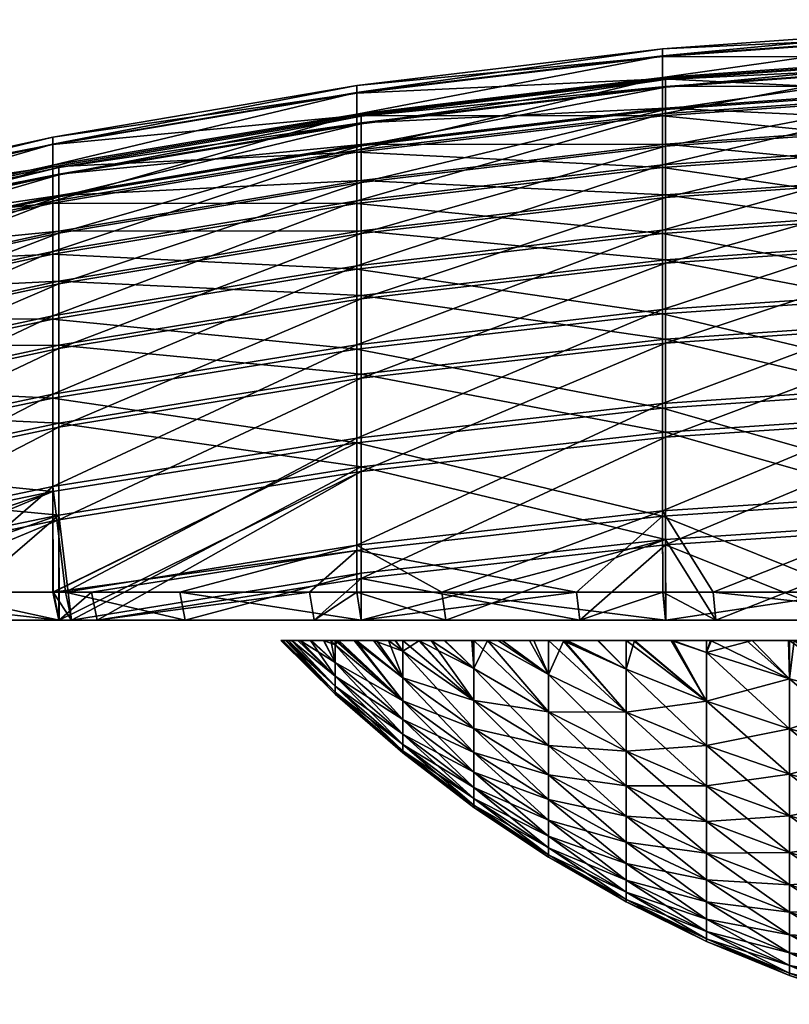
# Model space of a CAD drawing. Header units: inches. Extents: x 8 to 607, y 14 to 565.
# Tile 2 of 10: x 165 to 253, y 20 to 132. Entities that reach past the tile are written whole.
import ezdxf

# ---------------------------------------------------------------- set-up
doc = ezdxf.new("R2010")
doc.units = ezdxf.units.IN
doc.header["$MEASUREMENT"] = 0
doc.layers.get('0').update_dxf_attribs({"true_color": 0x068706})

msp = doc.modelspace()

# ---------------------------------------------------------------- meshes
at = {"color": 134, "true_color": 0x1bb194}
mesh = msp.add_polyface(dxfattribs=at)
corners = [(305.91, 128.58, 307.21), (305.93, 128.58, 307.24), (273.37, 127.77, 307.24), (307.76, 128.58, 304.69), (307.47, 128.58, 304.67), (273.37, 126.98, 272.58), (307.17, 128.58, 304.69), (305.8, 128.58, 306.93), (306.89, 128.58, 304.77), (306.62, 128.58, 304.89), (306.37, 128.58, 305.06), (306.15, 128.58, 305.26), (305.98, 128.58, 305.5), (305.84, 128.58, 305.77), (305.76, 128.58, 306.05), (305.72, 128.58, 306.34), (305.73, 128.58, 306.64), (308.17, 127.79, 272.55), (308.17, 128.58, 304.82), (308.05, 128.58, 304.77), (306.06, 128.58, 307.46), (306.26, 128.58, 307.68), (273.37, 126.9, 341.89), (306.49, 128.58, 307.87), (306.75, 128.58, 308.01), (308.17, 127.71, 341.93), (308.17, 125.17, 376.53), (273.37, 124.36, 376.45), (238.64, 124.42, 341.76), (238.64, 125.29, 307.23), (308.17, 125.32, 237.93), (305.72, 132.08, 306.34), (305.73, 132.08, 306.64), (273.2, 131.27, 307.24), (305.93, 132.08, 307.24), (305.91, 132.08, 307.21), (305.8, 132.08, 306.93), (273.2, 130.47, 272.42), (308.18, 131.28, 272.38), (308.18, 131.2, 342.1), (307.03, 132.08, 308.11), (273.2, 130.39, 342.06), (306.75, 132.08, 308.01), (306.49, 132.08, 307.87), (306.26, 132.08, 307.68), (306.06, 132.08, 307.46), (273.2, 127.84, 376.79), (308.18, 124.43, 411.49), (308.18, 128.65, 376.87), (273.2, 128, 237.68), (308.18, 128.81, 237.6)]
mesh.append_faces([[corners[k] for k in face] for face in [(0, 1, 2, 0), (3, 4, 5, 3), (5, 4, 6, 5), (0, 2, 7, 0), (2, 6, 8, 2), (8, 9, 2, 8), (2, 9, 10, 2), (2, 10, 11, 2), (11, 12, 2, 11), (2, 12, 13, 2), (2, 13, 14, 2), (14, 15, 2, 14), (2, 15, 16, 2), (2, 16, 7, 2), (17, 18, 5, 17), (5, 18, 19, 5), (5, 19, 3, 5), (20, 21, 22, 20), (20, 22, 1, 20), (21, 23, 22, 21), (22, 23, 24, 22), (22, 24, 25, 22), (25, 26, 27, 25), (25, 27, 22, 25), (1, 22, 2, 1), (2, 22, 28, 2), (2, 28, 29, 2), (6, 2, 5, 6), (5, 2, 29, 5), (30, 17, 5, 30), (14, 31, 15, 14), (15, 31, 32, 15), (15, 32, 16, 15), (33, 34, 35, 33), (36, 32, 37, 36), (37, 32, 31, 37), (37, 31, 38, 37), (39, 40, 41, 39), (41, 40, 42, 41), (42, 43, 41, 42), (41, 43, 44, 41), (41, 44, 45, 41), (33, 41, 45, 33), (33, 45, 34, 33), (37, 33, 35, 37), (37, 35, 36, 37), (46, 47, 48, 46), (41, 46, 48, 41), (41, 48, 39, 41), (49, 37, 38, 49), (49, 38, 50, 49)]], dxfattribs={"vtx3": -1, "color": 134})
mesh = msp.add_polyface(dxfattribs=at)
corners = [(238.64, 111.88, 444.55), (238.64, 104.42, 478.27), (204.08, 100.38, 477.28), (204.08, 107.8, 443.75), (238.64, 117.71, 410.5), (204.08, 113.59, 409.9), (273.37, 114.63, 169.42), (238.64, 117.94, 203.95), (238.64, 112.19, 169.89), (204.08, 113.83, 204.54), (204.08, 108.11, 170.68), (273.37, 107.22, 135.56), (238.64, 104.81, 136.15), (238.64, 121.89, 376.21), (204.08, 117.75, 375.81), (238.64, 124.42, 341.76), (204.08, 120.27, 341.56), (238.64, 125.29, 307.23), (204.08, 121.13, 307.23), (238.64, 124.5, 272.7), (204.08, 120.35, 272.9), (238.64, 122.05, 238.25), (204.08, 117.91, 238.64), (203.58, 124.6, 307.23), (238.31, 127.9, 341.94), (238.31, 128.77, 307.24), (273.2, 130.39, 342.06), (273.2, 131.27, 307.24), (238.31, 127.98, 272.54), (273.2, 130.47, 272.42), (238.31, 107.8, 479.11), (273.2, 101.08, 513.31), (273.2, 110.23, 479.71), (203.58, 111.2, 444.41), (238.31, 115.3, 445.22), (273.2, 117.75, 445.7), (203.58, 117.02, 410.4), (238.31, 121.15, 411.01), (273.2, 123.62, 411.37), (203.58, 111.51, 170.02), (238.31, 121.39, 203.45), (238.31, 115.61, 169.23), (273.2, 123.86, 203.1), (273.2, 118.06, 168.75), (203.58, 104.14, 136.31), (238.31, 108.19, 135.32), (273.2, 110.62, 134.73), (203.58, 121.2, 376.15), (238.31, 125.36, 376.55), (273.2, 127.84, 376.79), (203.58, 123.73, 341.73), (203.58, 121.36, 238.31), (238.31, 125.52, 237.92), (273.2, 128, 237.68), (203.58, 117.26, 204.05)]
mesh.append_faces([[corners[k] for k in face] for face in [(0, 1, 2, 0), (0, 2, 3, 0), (4, 0, 3, 4), (4, 3, 5, 4), (6, 7, 8, 6), (8, 7, 9, 8), (8, 9, 10, 8), (11, 8, 12, 11), (12, 8, 10, 12), (13, 4, 5, 13), (13, 5, 14, 13), (15, 13, 14, 15), (15, 14, 16, 15), (17, 15, 16, 17), (17, 16, 18, 17), (19, 17, 18, 19), (19, 18, 20, 19), (21, 19, 20, 21), (21, 20, 22, 21), (7, 21, 22, 7), (7, 22, 9, 7), (23, 24, 25, 23), (25, 24, 26, 25), (25, 26, 27, 25), (28, 25, 27, 28), (28, 27, 29, 28), (30, 31, 32, 30), (33, 30, 34, 33), (34, 30, 32, 34), (34, 32, 35, 34), (36, 34, 37, 36), (37, 34, 35, 37), (37, 35, 38, 37), (39, 40, 41, 39), (41, 40, 42, 41), (41, 42, 43, 41), (44, 41, 45, 44), (45, 41, 43, 45), (45, 43, 46, 45), (47, 37, 48, 47), (48, 37, 38, 48), (48, 38, 49, 48), (50, 48, 24, 50), (24, 48, 49, 24), (24, 49, 26, 24), (51, 28, 52, 51), (52, 28, 29, 52), (52, 29, 53, 52), (54, 52, 40, 54), (40, 52, 53, 40), (40, 53, 42, 40)]], dxfattribs={"vtx3": -1, "color": 134})
mesh = msp.add_polyface(dxfattribs=at)
corners = [(204.08, 100.38, 477.28), (169.75, 85.79, 508.75), (169.75, 94.73, 475.89), (204.08, 91.83, 103.97), (204.08, 100.77, 137.13), (169.75, 95.12, 138.51), (204.08, 107.8, 443.75), (169.75, 102.09, 442.63), (204.08, 113.59, 409.9), (169.75, 107.83, 409.05), (204.08, 108.11, 170.68), (204.08, 113.83, 204.54), (169.75, 108.07, 205.37), (169.75, 102.4, 171.79), (204.08, 117.75, 375.81), (169.75, 111.96, 375.24), (204.08, 120.27, 341.56), (169.75, 114.46, 341.27), (204.08, 121.13, 307.23), (169.75, 115.31, 307.22), (204.08, 120.35, 272.9), (169.75, 114.53, 273.17), (204.08, 117.91, 238.64), (169.75, 112.11, 239.19), (169.09, 118.75, 307.23), (203.58, 123.73, 341.73), (203.58, 124.6, 307.23), (238.31, 127.9, 341.94), (169.09, 117.96, 273.01), (203.58, 123.81, 272.73), (238.31, 128.77, 307.24), (238.31, 127.98, 272.54), (169.09, 98.07, 476.71), (203.58, 94.68, 511.41), (203.58, 103.75, 478.11), (238.31, 98.69, 512.6), (203.58, 95.15, 102.99), (203.58, 104.14, 136.31), (238.31, 108.19, 135.32), (238.31, 99.15, 101.81), (169.09, 105.46, 443.29), (203.58, 111.2, 444.41), (238.31, 107.8, 479.11), (169.09, 111.23, 409.55), (203.58, 117.02, 410.4), (238.31, 115.3, 445.22), (169.09, 105.77, 171.13), (203.58, 117.26, 204.05), (203.58, 111.51, 170.02), (238.31, 121.39, 203.45), (169.09, 98.45, 137.7), (238.31, 115.61, 169.23), (169.09, 115.38, 375.58), (203.58, 121.2, 376.15), (238.31, 121.15, 411.01), (169.09, 117.89, 341.44), (238.31, 125.36, 376.55), (169.09, 115.54, 238.87), (203.58, 121.36, 238.31), (169.09, 111.47, 204.88), (238.31, 125.52, 237.92)]
mesh.append_faces([[corners[k] for k in face] for face in [(0, 1, 2, 0), (3, 4, 5, 3), (6, 0, 2, 6), (6, 2, 7, 6), (8, 6, 7, 8), (8, 7, 9, 8), (10, 11, 12, 10), (10, 12, 13, 10), (4, 10, 13, 4), (4, 13, 5, 4), (14, 8, 9, 14), (14, 9, 15, 14), (16, 14, 15, 16), (16, 15, 17, 16), (18, 16, 17, 18), (18, 17, 19, 18), (20, 18, 19, 20), (20, 19, 21, 20), (22, 20, 21, 22), (22, 21, 23, 22), (11, 22, 23, 11), (11, 23, 12, 11), (24, 25, 26, 24), (26, 25, 27, 26), (28, 26, 29, 28), (29, 26, 30, 29), (29, 30, 31, 29), (32, 33, 34, 32), (34, 33, 35, 34), (36, 37, 38, 36), (36, 38, 39, 36), (40, 32, 34, 40), (40, 34, 41, 40), (41, 34, 42, 41), (43, 40, 41, 43), (43, 41, 44, 43), (44, 41, 45, 44), (46, 47, 48, 46), (48, 47, 49, 48), (50, 48, 37, 50), (37, 48, 51, 37), (52, 43, 44, 52), (52, 44, 53, 52), (53, 44, 54, 53), (55, 52, 53, 55), (55, 53, 25, 55), (25, 53, 56, 25), (57, 29, 58, 57), (58, 29, 31, 58), (59, 58, 47, 59), (47, 58, 60, 47)]], dxfattribs={"vtx3": -1, "color": 134})
mesh = msp.add_polyface(dxfattribs=at)
corners = [(308.17, 107.62, 479.06), (308.17, 98.5, 512.54), (273.37, 97.73, 512.31), (273.37, 106.83, 478.87), (238.64, 95.35, 511.6), (238.64, 104.42, 478.27), (308.17, 98.97, 101.86), (308.17, 108.01, 135.36), (273.37, 107.22, 135.56), (273.37, 98.2, 102.09), (238.64, 104.81, 136.15), (308.17, 115.11, 445.18), (273.37, 114.32, 445.03), (238.64, 111.88, 444.55), (308.17, 120.96, 410.98), (273.37, 120.17, 410.86), (238.64, 117.71, 410.5), (308.17, 115.42, 169.26), (308.17, 121.2, 203.48), (273.37, 120.4, 203.59), (273.37, 114.63, 169.42), (238.64, 117.94, 203.95), (238.64, 112.19, 169.89), (308.17, 125.17, 376.53), (273.37, 124.36, 376.45), (238.64, 121.89, 376.21), (273.37, 126.9, 341.89), (238.64, 124.42, 341.76), (273.37, 126.98, 272.58), (238.64, 125.29, 307.23), (238.64, 124.5, 272.7), (308.17, 125.32, 237.93), (273.37, 124.52, 238.01), (238.64, 122.05, 238.25), (273.2, 101.08, 513.31), (308.18, 91.09, 546.71), (308.18, 101.86, 513.54), (273.2, 110.23, 479.71), (308.18, 111.01, 479.9), (273.2, 101.55, 101.1), (273.2, 110.62, 134.73), (308.18, 111.41, 134.53), (308.18, 102.32, 100.87), (273.2, 117.75, 445.7), (308.18, 118.54, 445.85), (273.2, 123.62, 411.37), (308.18, 124.43, 411.49), (273.2, 118.06, 168.75), (273.2, 123.86, 203.1), (308.18, 124.66, 202.98), (308.18, 118.86, 168.6), (273.2, 127.84, 376.79), (273.2, 128, 237.68), (308.18, 128.81, 237.6)]
mesh.append_faces([[corners[k] for k in face] for face in [(0, 1, 2, 0), (0, 2, 3, 0), (3, 2, 4, 3), (3, 4, 5, 3), (6, 7, 8, 6), (6, 8, 9, 6), (9, 8, 10, 9), (11, 0, 3, 11), (11, 3, 12, 11), (12, 3, 5, 12), (12, 5, 13, 12), (14, 11, 12, 14), (14, 12, 15, 14), (15, 12, 13, 15), (15, 13, 16, 15), (17, 18, 19, 17), (17, 19, 20, 17), (20, 19, 21, 20), (7, 17, 20, 7), (7, 20, 8, 7), (8, 20, 22, 8), (23, 14, 15, 23), (23, 15, 24, 23), (24, 15, 16, 24), (24, 16, 25, 24), (26, 24, 25, 26), (26, 25, 27, 26), (28, 29, 30, 28), (31, 28, 32, 31), (32, 28, 30, 32), (32, 30, 33, 32), (18, 31, 32, 18), (18, 32, 19, 18), (19, 32, 33, 19), (19, 33, 21, 19), (34, 35, 36, 34), (37, 34, 36, 37), (37, 36, 38, 37), (39, 40, 41, 39), (39, 41, 42, 39), (43, 37, 38, 43), (43, 38, 44, 43), (45, 43, 44, 45), (45, 44, 46, 45), (47, 48, 49, 47), (47, 49, 50, 47), (40, 47, 50, 40), (40, 50, 41, 40), (51, 45, 46, 51), (48, 52, 53, 48), (48, 53, 49, 48)]], dxfattribs={"vtx3": -1, "color": 134})
mesh = msp.add_polyface(dxfattribs=at)
corners = [(169.75, 94.73, 475.89), (135.75, 78.63, 506.62), (135.75, 87.48, 474.1), (169.75, 86.25, 105.62), (169.75, 95.12, 138.51), (135.75, 87.86, 140.28), (169.75, 102.09, 442.63), (135.75, 94.76, 441.19), (169.75, 107.83, 409.05), (135.75, 100.44, 407.97), (169.75, 102.4, 171.79), (169.75, 108.07, 205.37), (135.75, 100.67, 206.44), (135.75, 95.06, 173.21), (169.75, 111.96, 375.24), (135.75, 104.53, 374.52), (169.75, 114.46, 341.27), (135.75, 106.99, 340.91), (169.75, 115.31, 307.22), (135.75, 107.84, 307.21), (169.75, 114.53, 273.17), (135.75, 107.07, 273.52), (169.75, 112.11, 239.19), (135.75, 104.68, 239.9), (134.92, 111.24, 307.22), (134.92, 110.39, 341.07), (169.09, 117.89, 341.44), (169.09, 118.75, 307.23), (203.58, 123.73, 341.73), (134.92, 110.47, 273.36), (169.09, 117.96, 273.01), (203.58, 124.6, 307.23), (134.92, 90.78, 474.91), (169.09, 89.08, 509.73), (169.09, 98.07, 476.71), (203.58, 94.68, 511.41), (169.09, 89.54, 104.65), (169.09, 98.45, 137.7), (203.58, 104.14, 136.31), (134.92, 98.09, 441.85), (169.09, 105.46, 443.29), (134.92, 103.81, 408.46), (169.09, 111.23, 409.55), (134.92, 98.4, 172.56), (134.92, 104.04, 205.95), (169.09, 111.47, 204.88), (169.09, 105.77, 171.13), (203.58, 117.26, 204.05), (134.92, 91.16, 139.48), (203.58, 111.51, 170.02), (134.92, 107.91, 374.85), (169.09, 115.38, 375.58), (134.92, 108.06, 239.58), (169.09, 115.54, 238.87), (203.58, 123.81, 272.73), (203.58, 121.36, 238.31)]
mesh.append_faces([[corners[k] for k in face] for face in [(0, 1, 2, 0), (3, 4, 5, 3), (6, 0, 2, 6), (6, 2, 7, 6), (8, 6, 7, 8), (8, 7, 9, 8), (10, 11, 12, 10), (10, 12, 13, 10), (4, 10, 13, 4), (4, 13, 5, 4), (14, 8, 9, 14), (14, 9, 15, 14), (16, 14, 15, 16), (16, 15, 17, 16), (18, 16, 17, 18), (18, 17, 19, 18), (20, 18, 19, 20), (20, 19, 21, 20), (22, 20, 21, 22), (22, 21, 23, 22), (11, 22, 23, 11), (11, 23, 12, 11), (24, 25, 26, 24), (24, 26, 27, 24), (27, 26, 28, 27), (29, 24, 27, 29), (29, 27, 30, 29), (30, 27, 31, 30), (32, 33, 34, 32), (34, 33, 35, 34), (36, 37, 38, 36), (39, 32, 34, 39), (39, 34, 40, 39), (41, 39, 40, 41), (41, 40, 42, 41), (43, 44, 45, 43), (43, 45, 46, 43), (46, 45, 47, 46), (48, 43, 46, 48), (48, 46, 37, 48), (37, 46, 49, 37), (50, 41, 42, 50), (50, 42, 51, 50), (25, 50, 51, 25), (25, 51, 26, 25), (52, 29, 30, 52), (52, 30, 53, 52), (53, 30, 54, 53), (44, 52, 53, 44), (44, 53, 45, 44), (45, 53, 55, 45)]], dxfattribs={"vtx3": -1, "color": 134})
mesh = msp.add_polyface(dxfattribs=at)
corners = [(244.36, 63.9, 14.61), (273.37, 75.37, 36.66), (238.64, 73.06, 37.59), (238.65, 63.9, 16.17), (204.1, 63.9, 26.73), (213.7, 63.9, 22.97), (238.64, 72.45, 576.76), (228.92, 63.9, 594.45), (204.08, 68.6, 575.2), (259.98, 63.9, 601.17), (238.66, 63.9, 596.56), (238.64, 84.68, 544.46), (204.08, 80.76, 543.08), (238.64, 85.22, 69.92), (204.08, 81.3, 71.29), (204.08, 69.21, 39.14), (238.64, 95.35, 511.6), (204.08, 91.36, 510.42), (273.37, 87.57, 69.1), (238.64, 95.81, 102.8), (204.08, 91.83, 103.97), (238.64, 104.42, 478.27), (204.08, 100.38, 477.28), (273.37, 98.2, 102.09), (238.64, 104.81, 136.15), (204.08, 100.77, 137.13), (204.08, 108.11, 170.68), (228.54, 67.08, 595.85), (204.09, 63.9, 586.24), (238.32, 67.08, 597.96), (259.75, 67.08, 602.6), (244.05, 67.08, 13.2), (273.37, 63.9, 9.94), (238.32, 67.08, 14.76), (213.25, 67.08, 21.6), (238.31, 75.68, 578.07), (273.2, 77.99, 579.01), (238.31, 76.3, 36.28), (203.58, 72.42, 37.85), (238.31, 87.97, 545.61), (273.2, 90.33, 546.44), (238.31, 88.51, 68.77), (273.2, 90.87, 67.95), (273.2, 78.61, 35.35), (203.58, 94.68, 511.41), (238.31, 98.69, 512.6), (273.2, 101.08, 513.31), (238.31, 99.15, 101.81), (273.2, 101.55, 101.1), (203.58, 103.75, 478.11), (238.31, 107.8, 479.11), (238.31, 108.19, 135.32), (273.2, 110.62, 134.73)]
mesh.append_faces([[corners[k] for k in face] for face in [(0, 1, 2, 0), (0, 2, 3, 0), (2, 4, 5, 2), (2, 5, 3, 2), (6, 7, 8, 6), (6, 9, 10, 6), (6, 10, 7, 6), (11, 6, 8, 11), (11, 8, 12, 11), (1, 13, 2, 1), (2, 13, 14, 2), (2, 14, 15, 2), (16, 11, 12, 16), (16, 12, 17, 16), (18, 19, 13, 18), (13, 19, 20, 13), (13, 20, 14, 13), (21, 16, 17, 21), (21, 17, 22, 21), (23, 24, 19, 23), (19, 24, 25, 19), (19, 25, 20, 19), (24, 26, 25, 24), (27, 28, 7, 27), (27, 7, 29, 27), (29, 7, 10, 29), (29, 10, 30, 29), (30, 10, 9, 30), (31, 32, 0, 31), (31, 0, 33, 31), (33, 0, 3, 33), (33, 3, 34, 33), (35, 30, 36, 35), (35, 27, 29, 35), (35, 29, 30, 35), (37, 34, 38, 37), (37, 31, 33, 37), (37, 33, 34, 37), (39, 35, 36, 39), (39, 36, 40, 39), (37, 41, 42, 37), (37, 42, 43, 37), (44, 39, 45, 44), (45, 39, 40, 45), (45, 40, 46, 45), (41, 47, 48, 41), (41, 48, 42, 41), (49, 45, 50, 49), (50, 45, 46, 50), (47, 51, 52, 47), (47, 52, 48, 47)]], dxfattribs={"vtx3": -1, "color": 134})
mesh = msp.add_polyface(dxfattribs=at)
corners = [(198.75, 63.9, 584.47), (174.12, 63.9, 573.29), (204.08, 68.6, 575.2), (184.1, 63.9, 34.55), (204.1, 63.9, 26.73), (204.08, 69.21, 39.14), (238.64, 73.06, 37.59), (169.75, 75.8, 73.2), (171.18, 63.9, 41.26), (204.08, 81.3, 71.29), (204.08, 80.76, 543.08), (169.81, 63.9, 571.34), (169.75, 75.27, 541.15), (228.92, 63.9, 594.45), (204.09, 63.9, 586.24), (204.08, 91.36, 510.42), (169.75, 85.79, 508.75), (204.08, 91.83, 103.97), (169.75, 86.25, 105.62), (204.08, 100.38, 477.28), (169.75, 95.12, 138.51), (173.47, 67.08, 574.59), (198.22, 67.08, 585.82), (203.59, 67.08, 587.59), (228.54, 67.08, 595.85), (213.25, 67.08, 21.6), (238.65, 63.9, 16.17), (213.7, 63.9, 22.97), (203.6, 67.08, 25.37), (183.5, 67.08, 33.23), (170.52, 67.08, 39.98), (203.58, 72.42, 37.85), (169.14, 67.08, 572.62), (203.58, 71.81, 576.5), (238.31, 75.68, 578.07), (169.09, 78.51, 542.29), (169.09, 67.08, 572.59), (203.58, 84.03, 544.23), (238.31, 87.97, 545.61), (169.09, 79.05, 72.07), (203.58, 84.57, 70.15), (238.31, 88.51, 68.77), (238.31, 76.3, 36.28), (169.09, 89.08, 509.73), (203.58, 94.68, 511.41), (203.58, 95.15, 102.99), (238.31, 99.15, 101.81), (169.09, 89.54, 104.65), (203.58, 104.14, 136.31)]
mesh.append_faces([[corners[k] for k in face] for face in [(0, 1, 2, 0), (3, 4, 5, 3), (5, 4, 6, 5), (7, 8, 9, 7), (10, 11, 12, 10), (2, 13, 14, 2), (2, 14, 0, 2), (10, 2, 1, 10), (10, 1, 11, 10), (5, 9, 8, 5), (5, 8, 3, 5), (15, 10, 12, 15), (15, 12, 16, 15), (9, 17, 18, 9), (9, 18, 7, 9), (19, 15, 16, 19), (17, 20, 18, 17), (21, 1, 22, 21), (22, 1, 0, 22), (22, 0, 23, 22), (23, 0, 14, 23), (23, 14, 24, 23), (25, 26, 27, 25), (25, 27, 28, 25), (28, 27, 4, 28), (28, 4, 29, 28), (29, 4, 3, 29), (29, 3, 30, 29), (29, 30, 31, 29), (32, 21, 33, 32), (33, 24, 34, 33), (21, 22, 33, 21), (33, 22, 23, 33), (33, 23, 24, 33), (35, 36, 37, 35), (37, 36, 32, 37), (31, 25, 28, 31), (31, 28, 29, 31), (32, 33, 37, 32), (37, 33, 34, 37), (37, 34, 38, 37), (30, 39, 40, 30), (30, 40, 31, 30), (31, 40, 41, 31), (31, 41, 42, 31), (43, 37, 44, 43), (44, 37, 38, 44), (39, 45, 40, 39), (40, 45, 46, 40), (40, 46, 41, 40), (47, 48, 45, 47)]], dxfattribs={"vtx3": -1, "color": 134})
mesh = msp.add_polyface(dxfattribs=at)
corners = [(273.37, 63.9, 9.94), (275.73, 63.9, 9.56), (273.37, 75.37, 36.66), (307.47, 63.9, 7.87), (308.17, 76.12, 36.35), (244.36, 63.9, 14.61), (273.37, 74.75, 577.7), (259.98, 63.9, 601.17), (238.64, 72.45, 576.76), (308.17, 75.5, 578), (291.58, 63.9, 604.55), (273.38, 63.9, 602.6), (308.17, 63.9, 604.55), (308.17, 87.79, 545.55), (273.37, 87.03, 545.28), (238.64, 84.68, 544.46), (308.17, 88.33, 68.83), (273.37, 87.57, 69.1), (238.64, 85.22, 69.92), (308.17, 98.5, 512.54), (273.37, 97.73, 512.31), (238.64, 95.35, 511.6), (308.17, 98.97, 101.86), (273.37, 98.2, 102.09), (238.64, 95.81, 102.8), (259.75, 67.08, 602.6), (273.21, 67.08, 604.04), (291.5, 67.08, 605.99), (308.18, 67.08, 605.99), (307.47, 67.08, 6.42), (308.17, 63.9, 7.9), (275.58, 67.08, 8.12), (273.21, 67.08, 8.5), (244.05, 67.08, 13.2), (273.2, 78.61, 35.35), (308.18, 79.36, 35.04), (273.2, 77.99, 579.01), (308.18, 78.74, 579.32), (238.31, 76.3, 36.28), (273.2, 90.33, 546.44), (308.18, 91.09, 546.71), (273.2, 90.87, 67.95), (308.18, 91.64, 67.68), (273.2, 101.08, 513.31), (273.2, 101.55, 101.1), (308.18, 102.32, 100.87)]
mesh.append_faces([[corners[k] for k in face] for face in [(0, 1, 2, 0), (2, 1, 3, 2), (2, 3, 4, 2), (0, 2, 5, 0), (6, 7, 8, 6), (9, 10, 6, 9), (6, 10, 11, 6), (6, 11, 7, 6), (9, 12, 10, 9), (13, 9, 6, 13), (13, 6, 14, 13), (14, 6, 8, 14), (14, 8, 15, 14), (4, 16, 17, 4), (4, 17, 2, 4), (2, 17, 18, 2), (19, 13, 14, 19), (19, 14, 20, 19), (20, 14, 15, 20), (20, 15, 21, 20), (16, 22, 23, 16), (16, 23, 17, 16), (17, 23, 24, 17), (25, 7, 26, 25), (26, 7, 11, 26), (26, 11, 27, 26), (27, 11, 10, 27), (27, 10, 28, 27), (28, 10, 12, 28), (29, 30, 3, 29), (29, 3, 31, 29), (31, 3, 1, 31), (31, 1, 32, 31), (32, 1, 0, 32), (32, 0, 33, 32), (31, 34, 29, 31), (29, 34, 35, 29), (36, 27, 37, 36), (37, 27, 28, 37), (36, 25, 26, 36), (36, 26, 27, 36), (31, 32, 34, 31), (34, 32, 33, 34), (34, 33, 38, 34), (39, 36, 37, 39), (39, 37, 40, 39), (34, 41, 42, 34), (34, 42, 35, 34), (43, 39, 40, 43), (41, 44, 45, 41), (41, 45, 42, 41)]], dxfattribs={"vtx3": -1, "color": 134})
mesh = msp.add_polyface(dxfattribs=at)
corners = [(169.75, 75.8, 73.2), (169.78, 63.9, 41.99), (171.18, 63.9, 41.26), (135.75, 68.75, 75.66), (129.42, 63.9, 66.77), (135.77, 63.9, 62.56), (155.9, 63.9, 49.2), (169.75, 75.27, 541.15), (142.43, 63.9, 555.2), (135.75, 68.22, 538.67), (135.77, 63.9, 550.25), (118.14, 63.9, 537.16), (169.81, 63.9, 571.34), (169.75, 63.9, 571.31), (169.75, 85.79, 508.75), (135.75, 78.63, 506.62), (169.75, 86.25, 105.62), (135.75, 79.08, 107.74), (169.75, 94.73, 475.89), (135.75, 87.86, 140.28), (141.63, 67.08, 556.41), (169.09, 67.08, 572.59), (169.14, 67.08, 572.62), (173.47, 67.08, 574.59), (174.12, 63.9, 573.29), (170.52, 67.08, 39.98), (184.1, 63.9, 34.55), (169.11, 67.08, 40.71), (155.17, 67.08, 47.95), (134.93, 67.08, 61.38), (128.56, 67.08, 65.6), (134.93, 67.08, 551.44), (134.92, 71.43, 539.8), (169.09, 78.51, 542.29), (134.92, 71.96, 74.54), (169.09, 79.05, 72.07), (134.92, 81.89, 507.59), (169.09, 89.08, 509.73), (203.58, 84.03, 544.23), (134.92, 82.34, 106.78), (169.09, 89.54, 104.65), (203.58, 95.15, 102.99), (134.92, 90.78, 474.91), (134.92, 91.16, 139.48), (169.09, 98.45, 137.7)]
mesh.append_faces([[corners[k] for k in face] for face in [(0, 1, 2, 0), (3, 4, 5, 3), (3, 5, 0, 3), (0, 5, 6, 0), (0, 6, 1, 0), (7, 8, 9, 7), (9, 8, 10, 9), (9, 10, 11, 9), (7, 12, 13, 7), (7, 13, 8, 7), (14, 7, 9, 14), (14, 9, 15, 14), (15, 9, 11, 15), (0, 16, 17, 0), (0, 17, 3, 0), (18, 14, 15, 18), (16, 19, 17, 16), (20, 13, 21, 20), (21, 13, 12, 21), (21, 12, 22, 21), (22, 12, 23, 22), (23, 12, 24, 23), (25, 26, 2, 25), (25, 2, 27, 25), (27, 2, 1, 27), (27, 1, 28, 27), (28, 1, 6, 28), (28, 6, 29, 28), (29, 6, 5, 29), (29, 5, 30, 29), (31, 11, 10, 31), (31, 10, 20, 31), (20, 10, 8, 20), (20, 8, 13, 20), (32, 31, 33, 32), (33, 31, 20, 33), (33, 20, 21, 33), (30, 34, 29, 30), (29, 34, 28, 29), (28, 34, 35, 28), (28, 35, 27, 28), (27, 35, 25, 27), (36, 32, 33, 36), (36, 33, 37, 36), (37, 33, 38, 37), (34, 39, 40, 34), (34, 40, 35, 34), (35, 40, 41, 35), (42, 36, 37, 42), (39, 43, 44, 39), (39, 44, 40, 39)]], dxfattribs={"vtx3": -1, "color": 134})
at = {"color": 134, "true_color": 0x1c95b1}
mesh = msp.add_polyface(dxfattribs=at)
corners = [(201.14, 61.58, 269.71), (201.14, 61.1, 271.1), (200.63, 61.58, 271.25), (201.14, 55.72, 313.59), (195.19, 61.58, 313.22), (195.15, 61.58, 312.75), (201.14, 56.4, 320.74), (195.83, 61.58, 320.09), (195.59, 61.58, 318.24), (201.14, 57.52, 327.83), (196.91, 61.58, 327.06), (196.21, 61.58, 323.09), (199.83, 61.58, 339.14), (198.46, 61.58, 334.2), (201.14, 59.09, 334.84), (198.36, 61.58, 333.85), (197.16, 61.58, 328.5), (201.14, 61.1, 341.73), (201.56, 61.58, 344.37), (201.14, 61.58, 343.08), (200.64, 61.58, 341.59), (203.45, 61.58, 349.27), (208.8, 57.32, 350.96), (203.55, 61.58, 349.52), (208.8, 54.74, 269.03), (201.14, 59.09, 278), (198.46, 61.58, 278.63), (199.79, 61.58, 273.83), (196.9, 61.58, 285.77), (197.13, 61.58, 284.48), (201.14, 57.52, 285), (198.33, 61.58, 279.12), (201.14, 56.4, 292.09), (195.84, 61.58, 292.75), (196.19, 61.58, 289.88), (201.14, 55.72, 299.24), (195.2, 61.58, 299.61), (195.51, 61.58, 295.35), (194.97, 61.58, 307.25), (194.97, 61.58, 306.42), (201.14, 55.49, 306.42), (195.11, 61.58, 300.86), (208.8, 52.61, 336.51), (208.8, 50.95, 329.09), (208.8, 49.75, 321.58), (208.8, 49.04, 314.02), (208.8, 48.8, 306.42), (208.8, 49.04, 298.82)]
mesh.append_faces([[corners[k] for k in face] for face in [(0, 1, 2, 0), (3, 4, 5, 3), (6, 7, 8, 6), (9, 10, 11, 9), (12, 13, 14, 12), (14, 13, 15, 14), (14, 15, 16, 14), (17, 18, 19, 17), (17, 19, 20, 17), (21, 22, 23, 21), (1, 0, 24, 1), (25, 26, 27, 25), (28, 29, 30, 28), (30, 29, 31, 30), (32, 33, 34, 32), (35, 36, 37, 35), (38, 39, 40, 38), (40, 39, 41, 40), (42, 17, 14, 42), (14, 17, 20, 14), (14, 20, 12, 14), (43, 14, 9, 43), (9, 14, 16, 9), (9, 16, 10, 9), (44, 9, 6, 44), (6, 9, 11, 6), (6, 11, 7, 6), (45, 6, 3, 45), (3, 6, 8, 3), (3, 8, 4, 3), (46, 3, 40, 46), (40, 3, 5, 40), (40, 5, 38, 40), (47, 40, 35, 47), (35, 40, 41, 35), (35, 41, 36, 35), (32, 35, 37, 32), (32, 37, 33, 32), (30, 32, 34, 30), (30, 34, 28, 30), (25, 30, 31, 25), (25, 31, 26, 25), (24, 25, 1, 24), (1, 25, 27, 1), (1, 27, 2, 1)]], dxfattribs={"vtx3": -1, "color": 134})
mesh = msp.add_polyface(dxfattribs=at)
corners = [(208, 61.58, 358.98), (207.19, 61.58, 357.36), (208.8, 60.35, 357.93), (208.8, 54.74, 343.81), (201.56, 61.58, 344.37), (201.14, 61.1, 341.73), (203.55, 61.58, 349.52), (208.8, 57.32, 350.96), (205.81, 61.58, 354.6), (210.69, 61.58, 363.77), (208.8, 61.58, 360.4), (210.61, 61.58, 249.19), (216.88, 54.76, 252.27), (208.8, 61.58, 252.43), (208.8, 60.35, 254.91), (207.94, 61.58, 253.98), (207.19, 61.58, 255.48), (208.8, 57.32, 261.88), (203.46, 61.58, 263.57), (205.49, 61.58, 258.91), (208.8, 54.74, 269.03), (201.14, 61.58, 269.71), (201.31, 61.58, 269.18), (203.28, 61.58, 263.98), (216.88, 51.58, 353.24), (216.88, 48.86, 345.72), (203.45, 61.58, 349.27), (216.88, 51.58, 259.6), (208.8, 52.61, 336.51), (208.8, 50.95, 329.09), (201.14, 59.09, 334.84), (208.8, 49.75, 321.58), (201.14, 57.52, 327.83), (208.8, 49.04, 314.02), (201.14, 56.4, 320.74), (208.8, 48.8, 306.42), (201.14, 55.72, 313.59), (208.8, 49.04, 298.82), (201.14, 55.49, 306.42), (208.8, 49.75, 291.25), (201.14, 55.72, 299.24), (201.14, 56.4, 292.09), (208.8, 50.95, 283.74), (201.14, 57.52, 285), (208.8, 52.61, 276.33), (201.14, 59.09, 278), (200.63, 61.58, 271.25), (243.3, 61.58, 398.8), (200.64, 61.58, 341.59), (199.83, 61.58, 339.14), (198.46, 61.58, 334.2), (196.19, 61.58, 289.88), (195.84, 61.58, 292.75), (198.46, 61.58, 278.63), (198.33, 61.58, 279.12), (194.97, 61.58, 307.25), (195.15, 61.58, 312.75), (201.14, 61.58, 343.08), (195.2, 61.58, 299.61), (195.11, 61.58, 300.86), (195.59, 61.58, 318.24), (195.83, 61.58, 320.09), (196.91, 61.58, 327.06), (197.16, 61.58, 328.5)]
mesh.append_faces([[corners[k] for k in face] for face in [(0, 1, 2, 0), (3, 4, 5, 3), (6, 7, 8, 6), (2, 9, 10, 2), (2, 10, 0, 2), (11, 12, 13, 11), (13, 12, 14, 13), (13, 14, 15, 13), (15, 14, 16, 15), (17, 18, 19, 17), (20, 21, 22, 20), (20, 22, 23, 20), (24, 2, 7, 24), (7, 2, 1, 7), (7, 1, 8, 7), (25, 7, 3, 25), (3, 7, 26, 3), (3, 26, 4, 3), (27, 20, 17, 27), (17, 20, 23, 17), (17, 23, 18, 17), (14, 17, 19, 14), (14, 19, 16, 14), (28, 3, 5, 28), (29, 28, 30, 29), (31, 29, 32, 31), (33, 31, 34, 33), (35, 33, 36, 35), (37, 35, 38, 37), (39, 37, 40, 39), (39, 40, 41, 39), (42, 39, 41, 42), (42, 41, 43, 42), (44, 42, 43, 44), (44, 43, 45, 44), (20, 44, 45, 20), (21, 46, 47, 21), (48, 47, 49, 48), (49, 47, 50, 49), (51, 52, 47, 51), (53, 54, 47, 53), (55, 56, 47, 55), (48, 57, 47, 48), (58, 59, 47, 58), (60, 61, 47, 60), (62, 63, 47, 62)]], dxfattribs={"vtx3": -1, "color": 134})
mesh = msp.add_polyface(dxfattribs=at)
corners = [(220.09, 61.58, 377.28), (218.44, 61.58, 375.14), (225.35, 57.72, 377.59), (213.6, 61.58, 368.42), (212.05, 61.58, 365.94), (216.88, 58.4, 367.68), (216.73, 61.58, 372.92), (223.68, 61.58, 381.49), (212.05, 61.58, 246.89), (213.52, 61.58, 244.54), (216.88, 58.4, 245.15), (216.65, 61.58, 240.03), (216.88, 61.58, 239.72), (216.88, 61.58, 373.12), (225.35, 57.72, 235.25), (218.43, 61.58, 237.7), (219.62, 61.58, 236.14), (216.88, 54.76, 360.57), (210.69, 61.58, 363.77), (216.88, 54.76, 252.27), (210.61, 61.58, 249.19), (243.3, 61.58, 398.8), (200.63, 61.58, 271.25), (199.79, 61.58, 273.83), (198.46, 61.58, 278.63), (208.8, 61.58, 252.43), (207.94, 61.58, 253.98), (207.19, 61.58, 255.48), (196.9, 61.58, 285.77), (196.19, 61.58, 289.88), (195.84, 61.58, 292.75), (195.51, 61.58, 295.35), (195.2, 61.58, 299.61), (198.33, 61.58, 279.12), (197.13, 61.58, 284.48), (203.46, 61.58, 263.57), (203.28, 61.58, 263.98), (201.31, 61.58, 269.18), (201.14, 61.58, 269.71), (195.15, 61.58, 312.75), (195.19, 61.58, 313.22), (195.59, 61.58, 318.24), (201.14, 61.58, 343.08), (201.56, 61.58, 344.37), (195.11, 61.58, 300.86), (194.97, 61.58, 306.42), (194.97, 61.58, 307.25), (195.83, 61.58, 320.09), (196.21, 61.58, 323.09), (196.91, 61.58, 327.06), (203.45, 61.58, 349.27), (203.55, 61.58, 349.52), (197.16, 61.58, 328.5), (198.36, 61.58, 333.85), (198.46, 61.58, 334.2), (225.35, 61.58, 383.26), (208.8, 61.58, 360.4), (227.08, 61.58, 385.1), (227.49, 61.58, 385.54)]
mesh.append_faces([[corners[k] for k in face] for face in [(0, 1, 2, 0), (3, 4, 5, 3), (3, 5, 6, 3), (0, 2, 7, 0), (8, 9, 10, 8), (10, 9, 11, 10), (10, 11, 12, 10), (5, 1, 13, 5), (5, 13, 6, 5), (14, 15, 16, 14), (17, 4, 18, 17), (10, 19, 20, 10), (10, 20, 8, 10), (21, 22, 23, 21), (21, 23, 24, 21), (20, 25, 21, 20), (26, 27, 21, 26), (21, 28, 29, 21), (21, 30, 31, 21), (21, 31, 32, 21), (21, 33, 34, 21), (21, 34, 28, 21), (35, 36, 21, 35), (21, 36, 37, 21), (21, 37, 38, 21), (21, 39, 40, 21), (21, 40, 41, 21), (21, 42, 43, 21), (11, 9, 21, 11), (21, 44, 45, 21), (21, 45, 46, 21), (21, 47, 48, 21), (21, 48, 49, 21), (50, 51, 21, 50), (21, 52, 53, 21), (21, 53, 54, 21), (4, 1, 0, 4), (1, 4, 13, 1), (13, 4, 3, 13), (13, 3, 6, 13), (0, 7, 4, 0), (4, 7, 55, 4), (4, 55, 18, 4), (18, 55, 56, 18), (56, 55, 57, 56), (56, 57, 58, 56)]], dxfattribs={"vtx3": -1, "color": 134})
mesh = msp.add_polyface(dxfattribs=at)
corners = [(234.16, 58.32, 387.47), (231.01, 61.58, 388.94), (227.49, 61.58, 385.54), (227.08, 61.58, 385.1), (227.06, 61.58, 227.74), (230.9, 61.58, 223.99), (234.16, 58.32, 225.36), (226.96, 61.58, 227.84), (234.16, 53.44, 232.52), (225.35, 61.58, 229.57), (225.35, 57.72, 235.25), (223.2, 61.58, 231.88), (219.62, 61.58, 236.14), (234.16, 53.44, 380.31), (225.35, 57.72, 377.59), (225.35, 61.58, 383.26), (223.68, 61.58, 381.49), (234.16, 49.01, 372.86), (225.35, 53.46, 370.41), (218.44, 61.58, 375.14), (234.16, 49.01, 239.97), (225.35, 53.46, 242.43), (218.43, 61.58, 237.7), (234.16, 45.07, 365.14), (225.35, 49.66, 362.98), (216.88, 58.4, 367.68), (234.16, 45.07, 247.69), (225.35, 49.66, 249.86), (216.88, 54.76, 252.27), (225.35, 46.33, 355.32), (216.88, 54.76, 360.57), (225.35, 46.33, 257.51), (216.88, 51.58, 259.6), (243.3, 61.58, 398.8), (208.8, 61.58, 252.43), (207.94, 61.58, 253.98), (207.19, 61.58, 255.48), (205.49, 61.58, 258.91), (203.46, 61.58, 263.57), (216.88, 61.58, 239.72), (216.65, 61.58, 240.03), (201.56, 61.58, 344.37), (203.45, 61.58, 349.27), (239.46, 61.58, 396.03), (207.19, 61.58, 357.36), (208, 61.58, 358.98), (208.8, 61.58, 360.4), (213.52, 61.58, 244.54), (212.05, 61.58, 246.89), (210.61, 61.58, 249.19), (203.55, 61.58, 349.52), (205.81, 61.58, 354.6), (234.17, 61.58, 391.73), (235.13, 61.58, 392.57), (239.41, 61.58, 396)]
mesh.append_faces([[corners[k] for k in face] for face in [(0, 1, 2, 0), (0, 2, 3, 0), (4, 5, 6, 4), (7, 8, 9, 7), (9, 8, 10, 9), (9, 10, 11, 9), (11, 10, 12, 11), (13, 0, 3, 13), (13, 3, 14, 13), (14, 3, 15, 14), (14, 15, 16, 14), (6, 8, 7, 6), (6, 7, 4, 6), (17, 13, 14, 17), (17, 14, 18, 17), (18, 14, 19, 18), (8, 20, 21, 8), (8, 21, 10, 8), (10, 21, 22, 10), (23, 18, 24, 23), (24, 18, 25, 24), (20, 26, 27, 20), (20, 27, 21, 20), (21, 27, 28, 21), (29, 24, 30, 29), (27, 31, 32, 27), (33, 34, 35, 33), (33, 36, 37, 33), (33, 37, 38, 33), (22, 39, 33, 22), (33, 39, 40, 33), (33, 41, 42, 33), (43, 44, 45, 43), (43, 45, 46, 43), (33, 47, 48, 33), (33, 48, 49, 33), (33, 50, 51, 33), (33, 51, 44, 33), (9, 11, 33, 9), (33, 11, 12, 33), (33, 12, 22, 33), (1, 52, 46, 1), (1, 46, 2, 1), (52, 53, 46, 52), (46, 53, 54, 46), (46, 54, 43, 46)]], dxfattribs={"vtx3": -1, "color": 134})
mesh = msp.add_polyface(dxfattribs=at)
corners = [(243.86, 61.58, 399.21), (243.3, 61.58, 398.8), (243.29, 60.2, 397.18), (239.46, 61.58, 396.03), (234.17, 61.58, 391.73), (231.01, 61.58, 388.94), (234.16, 58.32, 387.47), (235.13, 61.58, 392.57), (243.29, 54.7, 390.12), (239.41, 61.58, 396), (248.48, 61.58, 402.21), (252.7, 57.21, 399.66), (239.46, 61.58, 216.8), (243.3, 61.58, 214.03), (243.29, 60.2, 215.66), (243.74, 61.58, 213.71), (252.7, 57.21, 213.17), (247.84, 61.58, 211.02), (234.16, 58.32, 225.36), (230.9, 61.58, 223.99), (234.17, 61.58, 221.11), (243.29, 54.7, 222.72), (235.01, 61.58, 220.36), (239.29, 61.58, 216.93), (252.7, 51.56, 392.41), (252.7, 46.38, 384.81), (243.29, 49.65, 382.73), (234.16, 53.44, 380.31), (252.7, 51.56, 220.43), (243.29, 49.65, 230.11), (234.16, 53.44, 232.52), (243.29, 45.08, 375.03), (243.29, 45.08, 237.8), (234.16, 49.01, 239.97), (252.7, 61.58, 208.15), (227.06, 61.58, 227.74), (226.96, 61.58, 227.84), (225.35, 61.58, 229.57), (207.19, 61.58, 357.36), (252.62, 61.58, 208.19)]
mesh.append_faces([[corners[k] for k in face] for face in [(0, 1, 2, 0), (2, 1, 3, 2), (4, 5, 6, 4), (4, 6, 7, 4), (7, 6, 8, 7), (7, 8, 9, 7), (0, 2, 10, 0), (10, 2, 11, 10), (12, 13, 14, 12), (14, 13, 15, 14), (14, 15, 16, 14), (16, 15, 17, 16), (18, 19, 20, 18), (18, 20, 21, 18), (21, 20, 22, 21), (21, 22, 23, 21), (24, 2, 8, 24), (8, 2, 3, 8), (8, 3, 9, 8), (16, 21, 14, 16), (14, 21, 23, 14), (14, 23, 12, 14), (25, 8, 26, 25), (26, 8, 6, 26), (26, 6, 27, 26), (28, 29, 21, 28), (21, 29, 30, 21), (21, 30, 18, 21), (31, 26, 27, 31), (29, 32, 33, 29), (29, 33, 30, 29), (10, 34, 0, 10), (17, 15, 1, 17), (15, 13, 1, 15), (1, 13, 12, 1), (1, 12, 23, 1), (23, 22, 1, 23), (1, 22, 20, 1), (1, 20, 19, 1), (19, 35, 1, 19), (1, 35, 36, 1), (1, 36, 37, 1), (1, 38, 3, 1), (0, 34, 1, 0), (1, 34, 39, 1), (1, 39, 17, 1)]], dxfattribs={"vtx3": -1, "color": 134})
mesh = msp.add_polyface(dxfattribs=at)
corners = [(216.88, 54.76, 360.57), (210.69, 61.58, 363.77), (208.8, 60.35, 357.93), (216.88, 58.4, 245.15), (216.88, 61.58, 239.72), (225.35, 53.46, 242.43), (218.43, 61.58, 237.7), (225.35, 53.46, 370.41), (218.44, 61.58, 375.14), (216.88, 58.4, 367.68), (225.35, 49.66, 362.98), (212.05, 61.58, 365.94), (216.88, 54.76, 252.27), (225.35, 46.33, 355.32), (216.88, 51.58, 353.24), (225.35, 43.5, 347.47), (216.88, 48.86, 345.72), (208.8, 57.32, 350.96), (225.35, 46.33, 257.51), (216.88, 48.86, 267.11), (216.88, 51.58, 259.6), (208.8, 54.74, 269.03), (225.35, 49.66, 249.86), (208.8, 57.32, 261.88), (208.8, 60.35, 254.91), (225.35, 41.16, 339.46), (216.88, 46.62, 338.05), (208.8, 54.74, 343.81), (208.8, 52.61, 336.51), (225.35, 39.34, 331.31), (216.88, 44.88, 330.25), (208.8, 50.95, 329.09), (225.35, 38.03, 323.07), (216.88, 43.62, 322.36), (208.8, 49.75, 321.58), (225.35, 37.24, 314.76), (216.88, 42.87, 314.4), (208.8, 49.04, 314.02), (225.35, 36.97, 306.42), (216.88, 42.62, 306.42), (208.8, 48.8, 306.42), (225.35, 37.24, 298.08), (216.88, 42.87, 298.43), (208.8, 49.04, 298.82), (225.35, 38.03, 289.77), (216.88, 43.62, 290.47), (208.8, 49.75, 291.25), (225.35, 39.34, 281.52), (216.88, 44.88, 282.58), (208.8, 50.95, 283.74), (225.35, 41.16, 273.38), (216.88, 46.62, 274.78), (208.8, 52.61, 276.33), (225.35, 43.5, 265.36)]
mesh.append_faces([[corners[k] for k in face] for face in [(0, 1, 2, 0), (3, 4, 5, 3), (5, 4, 6, 5), (7, 8, 9, 7), (10, 9, 0, 10), (0, 9, 11, 0), (5, 12, 3, 5), (13, 0, 14, 13), (14, 0, 2, 14), (15, 14, 16, 15), (16, 14, 17, 16), (18, 19, 20, 18), (20, 19, 21, 20), (22, 20, 12, 22), (12, 20, 23, 12), (12, 23, 24, 12), (25, 16, 26, 25), (26, 16, 27, 26), (26, 27, 28, 26), (29, 26, 30, 29), (30, 26, 28, 30), (30, 28, 31, 30), (32, 30, 33, 32), (33, 30, 31, 33), (33, 31, 34, 33), (35, 33, 36, 35), (36, 33, 34, 36), (36, 34, 37, 36), (38, 36, 39, 38), (39, 36, 37, 39), (39, 37, 40, 39), (41, 39, 42, 41), (42, 39, 40, 42), (42, 40, 43, 42), (44, 42, 45, 44), (45, 42, 43, 45), (45, 43, 46, 45), (47, 45, 48, 47), (48, 45, 46, 48), (48, 46, 49, 48), (50, 48, 51, 50), (51, 48, 49, 51), (51, 49, 52, 51), (53, 51, 19, 53), (19, 51, 52, 19), (19, 52, 21, 19)]], dxfattribs={"vtx3": -1, "color": 134})
mesh = msp.add_polyface(dxfattribs=at)
corners = [(262.33, 60.93, 408.78), (262.33, 61.58, 409.46), (259.55, 61.58, 408.18), (248.48, 61.58, 402.21), (252.7, 57.21, 399.66), (252.7, 61.58, 404.67), (253.25, 61.58, 404.99), (262.33, 54.7, 401.75), (258.19, 61.58, 407.55), (247.84, 61.58, 211.02), (252.62, 61.58, 208.19), (252.7, 57.21, 213.17), (252.7, 61.58, 208.15), (262.33, 54.7, 211.09), (257.51, 61.58, 205.62), (259.58, 61.58, 204.66), (262.33, 60.93, 204.05), (262.33, 61.58, 203.37), (262.33, 48.92, 394.33), (252.7, 51.56, 392.41), (243.29, 60.2, 397.18), (262.33, 48.92, 218.5), (252.7, 51.56, 220.43), (243.29, 54.7, 222.72), (262.33, 43.62, 386.57), (252.7, 46.38, 384.81), (243.29, 54.7, 390.12), (262.33, 43.62, 226.27), (252.7, 46.38, 228.02), (243.29, 49.65, 230.11), (262.33, 38.82, 378.48), (252.7, 41.68, 376.91), (243.29, 49.65, 382.73), (262.33, 38.82, 234.35), (252.7, 41.68, 235.93), (243.29, 45.08, 237.8), (262.33, 34.54, 370.12), (252.7, 37.5, 368.72), (243.29, 45.08, 375.03), (262.33, 34.54, 242.72), (252.7, 37.5, 244.11), (243.29, 41.01, 245.77), (262.63, 61.58, 409.6), (267.72, 61.58, 411.66), (272.16, 61.58, 413.22)]
mesh.append_faces([[corners[k] for k in face] for face in [(0, 1, 2, 0), (3, 4, 5, 3), (5, 4, 6, 5), (6, 4, 7, 6), (6, 7, 8, 6), (9, 10, 11, 9), (11, 10, 12, 11), (11, 12, 13, 11), (13, 12, 14, 13), (13, 14, 15, 13), (7, 0, 2, 7), (7, 2, 8, 7), (16, 13, 15, 16), (16, 15, 17, 16), (18, 7, 4, 18), (18, 4, 19, 18), (19, 4, 20, 19), (13, 21, 22, 13), (13, 22, 11, 13), (11, 22, 23, 11), (24, 18, 19, 24), (24, 19, 25, 24), (25, 19, 26, 25), (21, 27, 28, 21), (21, 28, 22, 21), (22, 28, 29, 22), (30, 24, 25, 30), (30, 25, 31, 30), (31, 25, 32, 31), (27, 33, 34, 27), (27, 34, 28, 27), (28, 34, 35, 28), (36, 30, 31, 36), (36, 31, 37, 36), (37, 31, 38, 37), (33, 39, 40, 33), (33, 40, 34, 33), (34, 40, 41, 34), (12, 2, 1, 12), (5, 12, 3, 5), (5, 6, 12, 5), (12, 6, 8, 12), (12, 8, 2, 12), (1, 42, 12, 1), (12, 42, 43, 12), (12, 43, 44, 12)]], dxfattribs={"vtx3": -1, "color": 134})
mesh = msp.add_polyface(dxfattribs=at)
corners = [(243.29, 45.08, 375.03), (234.16, 53.44, 380.31), (234.16, 49.01, 372.86), (243.29, 41.01, 367.06), (234.16, 45.07, 365.14), (225.35, 53.46, 370.41), (243.29, 45.08, 237.8), (234.16, 45.07, 247.69), (234.16, 49.01, 239.97), (243.29, 37.44, 358.85), (234.16, 41.62, 357.2), (225.35, 49.66, 362.98), (225.35, 46.33, 355.32), (243.29, 34.4, 350.44), (234.16, 38.67, 349.04), (225.35, 43.5, 347.47), (216.88, 51.58, 353.24), (234.16, 41.62, 255.64), (234.16, 38.67, 263.79), (225.35, 43.5, 265.36), (225.35, 46.33, 257.51), (216.88, 48.86, 267.11), (225.35, 49.66, 249.86), (234.16, 36.25, 340.72), (225.35, 41.16, 339.46), (216.88, 48.86, 345.72), (234.16, 34.35, 332.27), (225.35, 39.34, 331.31), (216.88, 46.62, 338.05), (234.16, 32.99, 323.71), (225.35, 38.03, 323.07), (216.88, 44.88, 330.25), (234.16, 32.17, 315.08), (225.35, 37.24, 314.76), (216.88, 43.62, 322.36), (234.16, 31.9, 306.42), (225.35, 36.97, 306.42), (216.88, 42.87, 314.4), (234.16, 32.17, 297.76), (225.35, 37.24, 298.08), (216.88, 42.62, 306.42), (234.16, 32.99, 289.13), (225.35, 38.03, 289.77), (216.88, 42.87, 298.43), (234.16, 34.35, 280.57), (225.35, 39.34, 281.52), (216.88, 43.62, 290.47), (234.16, 36.25, 272.11), (225.35, 41.16, 273.38), (216.88, 44.88, 282.58), (216.88, 46.62, 274.78)]
mesh.append_faces([[corners[k] for k in face] for face in [(0, 1, 2, 0), (3, 2, 4, 3), (4, 2, 5, 4), (6, 7, 8, 6), (9, 4, 10, 9), (10, 4, 11, 10), (10, 11, 12, 10), (13, 10, 14, 13), (14, 10, 12, 14), (14, 12, 15, 14), (15, 12, 16, 15), (17, 18, 19, 17), (17, 19, 20, 17), (20, 19, 21, 20), (7, 17, 20, 7), (7, 20, 22, 7), (23, 14, 15, 23), (23, 15, 24, 23), (24, 15, 25, 24), (26, 23, 24, 26), (26, 24, 27, 26), (27, 24, 28, 27), (29, 26, 27, 29), (29, 27, 30, 29), (30, 27, 31, 30), (32, 29, 30, 32), (32, 30, 33, 32), (33, 30, 34, 33), (35, 32, 33, 35), (35, 33, 36, 35), (36, 33, 37, 36), (38, 35, 36, 38), (38, 36, 39, 38), (39, 36, 40, 39), (41, 38, 39, 41), (41, 39, 42, 41), (42, 39, 43, 42), (44, 41, 42, 44), (44, 42, 45, 44), (45, 42, 46, 45), (47, 44, 45, 47), (47, 45, 48, 47), (48, 45, 49, 48), (18, 47, 48, 18), (18, 48, 19, 18), (19, 48, 50, 19)]], dxfattribs={"vtx3": -1, "color": 134})
mesh = msp.add_polyface(dxfattribs=at)
corners = [(252.7, 41.68, 376.91), (243.29, 49.65, 382.73), (243.29, 45.08, 375.03), (252.7, 46.38, 228.02), (243.29, 45.08, 237.8), (243.29, 49.65, 230.11), (252.7, 37.5, 368.72), (243.29, 41.01, 367.06), (234.16, 49.01, 372.86), (252.7, 41.68, 235.93), (243.29, 41.01, 245.77), (234.16, 45.07, 247.69), (252.7, 33.83, 360.29), (243.29, 37.44, 358.85), (234.16, 45.07, 365.14), (252.7, 30.71, 351.64), (243.29, 34.4, 350.44), (234.16, 41.62, 357.2), (252.7, 33.83, 252.55), (243.29, 34.4, 262.4), (243.29, 37.44, 253.98), (234.16, 38.67, 263.79), (234.16, 41.62, 255.64), (252.7, 37.5, 244.11), (252.7, 28.14, 342.81), (243.29, 31.9, 341.84), (234.16, 38.67, 349.04), (234.16, 36.25, 340.72), (252.7, 26.12, 333.84), (243.29, 29.94, 333.11), (234.16, 34.35, 332.27), (252.7, 24.68, 324.76), (243.29, 28.53, 324.27), (234.16, 32.99, 323.71), (252.7, 23.81, 315.61), (243.29, 27.69, 315.36), (234.16, 32.17, 315.08), (252.7, 23.52, 306.42), (243.29, 27.41, 306.42), (234.16, 31.9, 306.42), (252.7, 23.81, 297.23), (243.29, 27.69, 297.47), (234.16, 32.17, 297.76), (252.7, 24.68, 288.07), (243.29, 28.53, 288.56), (234.16, 32.99, 289.13), (252.7, 26.12, 278.99), (243.29, 29.94, 279.72), (234.16, 34.35, 280.57), (252.7, 28.14, 270.02), (243.29, 31.9, 270.99), (234.16, 36.25, 272.11), (252.7, 30.71, 261.19)]
mesh.append_faces([[corners[k] for k in face] for face in [(0, 1, 2, 0), (3, 4, 5, 3), (6, 2, 7, 6), (7, 2, 8, 7), (9, 10, 4, 9), (4, 10, 11, 4), (12, 7, 13, 12), (13, 7, 14, 13), (15, 13, 16, 15), (16, 13, 17, 16), (18, 19, 20, 18), (20, 19, 21, 20), (20, 21, 22, 20), (23, 20, 10, 23), (10, 20, 22, 10), (10, 22, 11, 10), (24, 16, 25, 24), (25, 16, 26, 25), (25, 26, 27, 25), (28, 25, 29, 28), (29, 25, 27, 29), (29, 27, 30, 29), (31, 29, 32, 31), (32, 29, 30, 32), (32, 30, 33, 32), (34, 32, 35, 34), (35, 32, 33, 35), (35, 33, 36, 35), (37, 35, 38, 37), (38, 35, 36, 38), (38, 36, 39, 38), (40, 38, 41, 40), (41, 38, 39, 41), (41, 39, 42, 41), (43, 41, 44, 43), (44, 41, 42, 44), (44, 42, 45, 44), (46, 44, 47, 46), (47, 44, 45, 47), (47, 45, 48, 47), (49, 47, 50, 49), (50, 47, 48, 50), (50, 48, 51, 50), (52, 50, 19, 52), (19, 50, 51, 19), (19, 51, 21, 19)]], dxfattribs={"vtx3": -1, "color": 134})
mesh = msp.add_polyface(dxfattribs=at)
corners = [(272.16, 32.17, 371.24), (262.33, 38.82, 378.48), (262.33, 34.54, 370.12), (272.16, 36.52, 233.08), (262.33, 34.54, 242.72), (262.33, 38.82, 234.35), (272.16, 28.36, 362.46), (262.33, 30.8, 361.49), (252.7, 37.5, 368.72), (252.7, 33.83, 360.29), (243.29, 41.01, 367.06), (262.33, 27.61, 352.65), (252.7, 30.71, 351.64), (243.29, 37.44, 358.85), (262.33, 30.8, 251.34), (262.33, 27.61, 260.18), (252.7, 30.71, 261.19), (252.7, 33.83, 252.55), (243.29, 34.4, 262.4), (252.7, 37.5, 244.11), (243.29, 37.44, 253.98), (262.33, 24.98, 343.63), (252.7, 28.14, 342.81), (243.29, 34.4, 350.44), (262.33, 22.92, 334.46), (252.7, 26.12, 333.84), (243.29, 31.9, 341.84), (262.33, 21.44, 325.17), (252.7, 24.68, 324.76), (243.29, 29.94, 333.11), (262.33, 20.56, 315.81), (252.7, 23.81, 315.61), (243.29, 28.53, 324.27), (262.33, 20.26, 306.42), (252.7, 23.52, 306.42), (243.29, 27.69, 315.36), (262.33, 20.56, 297.02), (252.7, 23.81, 297.23), (243.29, 27.41, 306.42), (262.33, 21.44, 287.66), (252.7, 24.68, 288.07), (243.29, 27.69, 297.47), (262.33, 22.92, 278.38), (252.7, 26.12, 278.99), (243.29, 28.53, 288.56), (262.33, 24.98, 269.21), (252.7, 28.14, 270.02), (243.29, 29.94, 279.72), (243.29, 31.9, 270.99)]
mesh.append_faces([[corners[k] for k in face] for face in [(0, 1, 2, 0), (3, 4, 5, 3), (6, 2, 7, 6), (7, 2, 8, 7), (7, 8, 9, 7), (9, 8, 10, 9), (11, 7, 9, 11), (11, 9, 12, 11), (12, 9, 13, 12), (14, 15, 16, 14), (14, 16, 17, 14), (17, 16, 18, 17), (4, 14, 17, 4), (4, 17, 19, 4), (19, 17, 20, 19), (21, 11, 12, 21), (21, 12, 22, 21), (22, 12, 23, 22), (24, 21, 22, 24), (24, 22, 25, 24), (25, 22, 26, 25), (27, 24, 25, 27), (27, 25, 28, 27), (28, 25, 29, 28), (30, 27, 28, 30), (30, 28, 31, 30), (31, 28, 32, 31), (33, 30, 31, 33), (33, 31, 34, 33), (34, 31, 35, 34), (36, 33, 34, 36), (36, 34, 37, 36), (37, 34, 38, 37), (39, 36, 37, 39), (39, 37, 40, 39), (40, 37, 41, 40), (42, 39, 40, 42), (42, 40, 43, 42), (43, 40, 44, 43), (45, 42, 43, 45), (45, 43, 46, 45), (46, 43, 47, 46), (15, 45, 46, 15), (15, 46, 16, 15), (16, 46, 48, 16)]], dxfattribs={"vtx3": -1, "color": 134})

doc.saveas('drawing.dxf')
